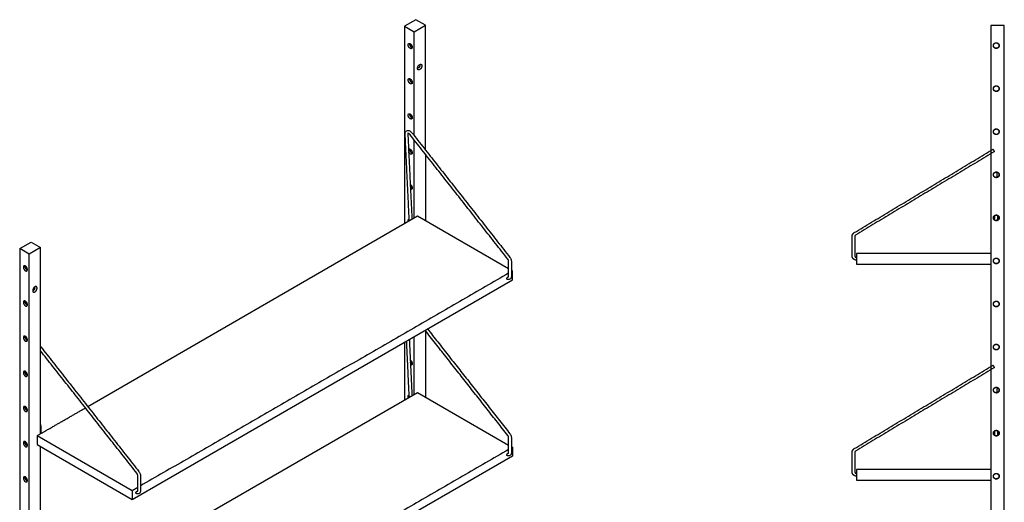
# Model space of a CAD drawing. Header units: millimetres. Extents: x -2056 to 2056, y -933 to 933.
# Tile 4 of 5: x -2056 to -592, y 216 to 933. Entities that reach past the tile are written whole.
import ezdxf

# ---------------------------------------------------------------- set-up
doc = ezdxf.new("R2010")
doc.units = ezdxf.units.MM
doc.layers.add('Défaut', color=7, linetype='Continuous', true_color=0x000000)

msp = doc.modelspace()

# ---------------------------------------------------------------- linework, layer by layer
at = {"layer": 'Défaut', "lineweight": -3}
for points in [[(-1453.1, 740), (-1453.1, 925.3), (-1467.2, 933.5), (-1484.2, 923.7), (-1470, 915.5), (-1453.1, 925.3)], [(-1955.1, 358.7), (-1464.8, 641.8), (-1329.3, 563.5)], [(-2056.4, 593.3), (-2039.4, 603.1), (-2025.3, 595), (-2042.2, 585.2)], [(-2042.2, -927), (-2042.2, 585.2), (-2056.4, 593.3), (-2056.4, -918.8), (-2042.2, -927), (-2025.3, -917.2), (-2025.3, -746.9)], [(-612.2, 586), (-812.2, 586), (-812.2, 570), (-612.2, 570)], [(-1880.8, 238.3), (-1889.1, 233.5), (-1889.1, 220.4), (-1323.4, 547), (-1323.4, 560.1), (-1325.3, 559)], [(-1955.1, 96.6), (-1464.8, 379.7), (-1329.3, 301.4)], [(-1889.1, 233.5), (-2030.5, 315.2), (-2030.5, 302.1), (-1889.1, 220.4)], [(-1325.3, 296.9), (-1323.4, 298), (-1323.4, 284.9), (-1889.1, -41.7), (-1889.1, -28.6), (-2030.5, 53.1), (-2030.5, 40), (-1889.1, -41.7)], [(-612.2, 265), (-812.2, 265), (-812.2, 249), (-612.2, 249)]]:
    msp.add_lwpolyline(points, dxfattribs=at)
msp.add_lwpolyline([(-612.2, -927), (-592.2, -927), (-592.2, 925), (-612.2, 925)], close=True, dxfattribs=at)
for points, degree in [([(-1484.2, 923.7), (-1484.2, 777.1), (-1484.2, 630.6)], 2), ([(-1470, 761.6), (-1470, 838.5), (-1470, 915.5)], 2), ([(-1462.2, 866.4), (-1462.1, 866.4), (-1462, 866.3)], 2), ([(-1464.6, 861.8), (-1464.7, 861.9), (-1464.8, 861.9)], 2), ([(-1483.2, 763.5), (-1483.3, 763.7), (-1483.3, 763.8), (-1483.3, 763.9)], 3), ([(-1477.1, 636.7), (-1480.2, 700.1), (-1483.2, 763.5)], 2), ([(-1479.3, 763.9), (-1479.3, 763.9), (-1479.3, 763.8), (-1479.2, 763.7)], 3), ([(-1479.2, 763.7), (-1476.2, 700.4), (-1473.1, 637)], 2), ([(-1330.6, 577.8), (-1403.5, 670.5), (-1476.4, 763.2)], 2), ([(-1473.3, 765.6), (-1400.3, 673), (-1327.4, 580.3)], 2), ([(-1470, 638.7), (-1470, 696.9), (-1470, 755.1)], 2), ([(-1453.1, 733.5), (-1453.1, 684.2), (-1453.1, 635)], 2), ([(-815.3, 617), (-712.2, 678.9), (-609.1, 740.9)], 2), ([(-607, 737.4), (-710.2, 675.5), (-813.3, 613.5)], 2), ([(-603, 699.2), (-602.8, 702.9), (-602.6, 706.7)], 2), ([(-1475.6, 688.6), (-1475.6, 688.7), (-1475.5, 688.7)], 2), ([(-1476.8, 634.9), (-1476.9, 635.5), (-1477, 636.1), (-1477.1, 636.7)], 3), ([(-606.7, 635.8), (-606.5, 639.1), (-606.3, 642.5)], 2), ([(-602.3, 642.6), (-602.5, 638.9), (-602.7, 635.3)], 2), ([(-818.7, 583), (-818.7, 597), (-818.7, 611)], 2), ([(-814.7, 611), (-814.7, 597), (-814.7, 583)], 2), ([(-2025.3, 318.2), (-2025.3, 456.6), (-2025.3, 595)], 2), ([(-1329.3, 551.7), (-1329.3, 563.1), (-1329.3, 574.6)], 2), ([(-1325.3, 574.6), (-1325.3, 563.1), (-1325.3, 551.7)], 2), ([(-2047.7, 567.3), (-2048, 567.2), (-2048.4, 567)], 2), ([(-1329.3, 556.7), (-1603.1, 398.6), (-1876.8, 240.6)], 2), ([(-1325.3, 561.2), (-1324.3, 560.7), (-1323.4, 560.1)], 2), ([(-1329.4, 551.2), (-1329.5, 551.2), (-1329.6, 551.3), (-1329.8, 551.4)], 3), ([(-1329.3, 551.1), (-1329.4, 551.1), (-1329.4, 551.1), (-1329.4, 551.1)], 3), ([(-2037, 531.6), (-2036.9, 531.5), (-2036.8, 531.4)], 2), ([(-2034.2, 536), (-2034.3, 536), (-2034.4, 536.1)], 2), ([(-1330.6, 315.7), (-1392, 393.8), (-1453.5, 471.9)], 2), ([(-1453.1, 471.4), (-1453.1, 422.2), (-1453.1, 372.9)], 2), ([(-1450, 474), (-1388.7, 396.1), (-1327.4, 318.2)], 2), ([(-1484.2, 454.2), (-1484.2, 411.3), (-1484.2, 368.5)], 2), ([(-1477.1, 374.6), (-1479.1, 415.3), (-1481, 456)], 2), ([(-1477.1, 458.3), (-1475.1, 416.6), (-1473.1, 374.9)], 2), ([(-1470, 376.6), (-1470, 419.5), (-1470, 462.4)], 2), ([(-2025.3, 447.8), (-2025.1, 447.6), (-2024.9, 447.4), (-2024.8, 447.2)], 3), ([(-1882.1, 259.4), (-1953.7, 350.4), (-2025.3, 441.3)], 2), ([(-2024.8, 447.2), (-1951.9, 354.5), (-1879, 261.9)], 2), ([(-1475.6, 427.3), (-1475.6, 427.4), (-1475.5, 427.4)], 2), ([(-2047.7, 410.6), (-2048, 410.4), (-2048.4, 410.2)], 2), ([(-815.3, 296), (-712.2, 357.9), (-609.1, 419.9)], 2), ([(-607, 416.4), (-710.2, 354.5), (-813.3, 292.5)], 2), ([(-602.9, 379.2), (-602.7, 382.9), (-602.5, 386.7)], 2), ([(-1476.8, 372.8), (-1476.9, 373.4), (-1477, 374), (-1477.1, 374.6)], 3), ([(-2030.5, 315.2), (-1994.6, 335.9), (-1958.6, 356.6)], 2), ([(-2025.3, 331.8), (-2024.9, 325.2), (-2024.6, 318.6)], 2), ([(-606.6, 315.7), (-606.4, 319.1), (-606.2, 322.6)], 2), ([(-602.2, 322.5), (-602.4, 318.9), (-602.6, 315.3)], 2), ([(-2025.2, 318.2), (-2025.3, 318.7), (-2025.3, 319.2)], 2), ([(-1329.3, 289.6), (-1329.3, 301), (-1329.3, 312.5)], 2), ([(-1325.3, 312.5), (-1325.3, 301), (-1325.3, 289.6)], 2), ([(-2025.3, 56.1), (-2025.3, 177.6), (-2025.3, 299.1)], 2), ([(-1329.3, 294.6), (-1603.1, 136.5), (-1876.8, -21.5)], 2), ([(-1325.3, 299.1), (-1324.3, 298.6), (-1323.4, 298)], 2), ([(-1329.4, 289.1), (-1329.5, 289.1), (-1329.6, 289.2), (-1329.8, 289.3)], 3), ([(-1329.3, 289), (-1329.4, 289), (-1329.4, 289), (-1329.4, 289)], 3), ([(-818.7, 262), (-818.7, 276), (-818.7, 290)], 2), ([(-814.7, 290), (-814.7, 276), (-814.7, 262)], 2), ([(-1880.8, 233.3), (-1880.8, 244.7), (-1880.8, 256.1)], 2), ([(-1876.8, 256.1), (-1876.8, 244.7), (-1876.8, 233.3)], 2), ([(-1880.9, 232.8), (-1881, 232.8), (-1881.2, 232.8), (-1881.4, 233)], 3), ([(-1880.9, 232.7), (-1880.9, 232.7), (-1880.9, 232.6), (-1880.9, 232.6)], 3)]:
    msp.add_open_spline(points, degree=degree, dxfattribs=at)
for points, weights, knots in [([(-1478.7, 896), (-1478.7, 899.6), (-1475.7, 897.8), (-1472.7, 896), (-1472.7, 892.5)], [1, 0.707106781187, 1, 0.707106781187, 1], [0, 0, 0, 8.6, 8.6, 17.2, 17.2, 17.2]), ([(-1473.6, 890.6), (-1474.4, 890.1), (-1475.7, 890.8), (-1478.7, 892.5), (-1478.7, 896)], [0.853553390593, 0.853553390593, 1, 0.707106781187, 1], [-12.9, -12.9, -12.9, -8.6, -8.6, 0, 0, 0]), ([(-1476.3, 897.4), (-1476.3, 893.9), (-1473.3, 892.2), (-1473, 892), (-1472.7, 891.9)], [1, 0.707106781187, 1, 0.961625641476, 0.933306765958], [0, 0, 0, 8.6, 8.6, 9.726757, 9.726757, 9.726757]), ([(-1472.7, 892.1), (-1473, 892.2), (-1473.3, 892.4), (-1476.2, 894), (-1476.2, 897.3)], [0.926891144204, 0.957187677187, 1, 0.707106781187, 1], [-9.28398, -9.28398, -9.28398, -8.1, -8.1, 0, 0, 0]), ([(-608.5, 895), (-608.5, 899.3), (-604.2, 899.3), (-599.9, 899.3), (-599.9, 895)], [1, 0.707106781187, 1, 0.707106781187, 1], [17.2, 17.2, 17.2, 25.8, 25.8, 34.4, 34.4, 34.4]), ([(-599.9, 895), (-599.9, 890.7), (-604.2, 890.7), (-608.5, 890.7), (-608.5, 895)], [1, 0.707106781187, 1, 0.707106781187, 1], [0, 0, 0, 8.6, 8.6, 17.2, 17.2, 17.2]), ([(-608.3, 895), (-608.3, 899.1), (-604.2, 899.1), (-600.2, 899.1), (-600.2, 895)], [1, 0.707106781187, 1, 0.707106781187, 1], [0, 0, 0, 8.1, 8.1, 16.2, 16.2, 16.2]), ([(-600.2, 895), (-600.2, 891), (-604.2, 891), (-608.3, 891), (-608.3, 895)], [1, 0.707106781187, 1, 0.707106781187, 1], [-16.2, -16.2, -16.2, -8.1, -8.1, 0, 0, 0]), ([(-1464.8, 861.2), (-1464.8, 865), (-1461.6, 866.9), (-1460.7, 867.4), (-1459.9, 867.3)], [1, 0.707106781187, 1, 0.899362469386, 0.867882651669], [18.6, 18.6, 18.6, 27.9, 27.9, 31.095462, 31.095462, 31.095462]), ([(-1461.4, 865.1), (-1461.4, 863), (-1463.3, 861.9), (-1464, 861.5), (-1464.6, 861.8)], [1, 0.707106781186, 1, 0.853553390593, 0.853553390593], [22.041016, 22.041016, 22.041016, 27.241016, 27.241016, 29.841016, 29.841016, 29.841016]), ([(-1458.3, 865), (-1458.3, 861.2), (-1461.6, 859.3), (-1463.5, 858.2), (-1464.4, 859.5)], [1, 0.707106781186, 1, 0.807744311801, 0.867882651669], [0, 0, 0, 9.3, 9.3, 15.404538, 15.404538, 15.404538]), ([(-1473.6, 838.3), (-1474.4, 837.8), (-1475.7, 838.5), (-1478.7, 840.3), (-1478.7, 843.8)], [0.853553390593, 0.853553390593, 1, 0.707106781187, 1], [38.7, 38.7, 38.7, 43, 43, 51.6, 51.6, 51.6]), ([(-1477.9, 845.8), (-1477, 846.3), (-1475.7, 845.5), (-1472.7, 843.8), (-1472.7, 840.3)], [0.853553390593, 0.853553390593, 1, 0.707106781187, 1], [21.5, 21.5, 21.5, 25.8, 25.8, 34.4, 34.4, 34.4]), ([(-1476.3, 845.2), (-1476.3, 841.7), (-1473.3, 839.9), (-1473, 839.7), (-1472.7, 839.6)], [1, 0.707106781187, 1, 0.961625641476, 0.933306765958], [0, 0, 0, 8.6, 8.6, 9.726757, 9.726757, 9.726757]), ([(-1472.7, 839.8), (-1473, 839.9), (-1473.3, 840.1), (-1476.2, 841.8), (-1476.2, 845.1)], [0.926943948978, 0.957224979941, 1, 0.707106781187, 1], [-9.282949, -9.282949, -9.282949, -8.1, -8.1, 0, 0, 0]), ([(-608.5, 831), (-608.5, 835.3), (-604.2, 835.3), (-599.9, 835.3), (-599.9, 831)], [1, 0.707106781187, 1, 0.707106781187, 1], [17.2, 17.2, 17.2, 25.8, 25.8, 34.4, 34.4, 34.4]), ([(-608.3, 831), (-608.3, 835.1), (-604.2, 835.1), (-600.2, 835.1), (-600.2, 831)], [1, 0.707106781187, 1, 0.707106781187, 1], [16.2, 16.2, 16.2, 24.3, 24.3, 32.4, 32.4, 32.4]), ([(-599.9, 831), (-599.9, 826.7), (-604.2, 826.7), (-608.5, 826.7), (-608.5, 831)], [1, 0.707106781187, 1, 0.707106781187, 1], [0, 0, 0, 8.6, 8.6, 17.2, 17.2, 17.2]), ([(-600.2, 831), (-600.2, 827), (-604.2, 827), (-608.3, 827), (-608.3, 831)], [1, 0.707106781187, 1, 0.707106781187, 1], [0, 0, 0, 8.1, 8.1, 16.2, 16.2, 16.2]), ([(-1473.6, 786.1), (-1474.4, 785.5), (-1475.7, 786.3), (-1478.7, 788), (-1478.7, 791.5)], [0.853553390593, 0.853553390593, 1, 0.707106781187, 1], [21.5, 21.5, 21.5, 25.8, 25.8, 34.4, 34.4, 34.4]), ([(-1477.9, 793.5), (-1477, 794), (-1475.7, 793.3), (-1472.7, 791.5), (-1472.7, 788)], [0.853553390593, 0.853553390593, 1, 0.707106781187, 1], [4.3, 4.3, 4.3, 8.6, 8.6, 17.2, 17.2, 17.2]), ([(-1476.3, 792.9), (-1476.3, 789.4), (-1473.3, 787.7), (-1473, 787.5), (-1472.7, 787.4)], [1, 0.707106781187, 1, 0.961625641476, 0.933306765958], [0, 0, 0, 8.6, 8.6, 9.726757, 9.726757, 9.726757]), ([(-1472.7, 787.6), (-1473, 787.7), (-1473.3, 787.9), (-1476.2, 789.5), (-1476.2, 792.8)], [0.926943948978, 0.957224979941, 1, 0.707106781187, 1], [-9.282949, -9.282949, -9.282949, -8.1, -8.1, 0, 0, 0]), ([(-608.5, 767), (-608.5, 771.3), (-604.2, 771.3), (-599.9, 771.3), (-599.9, 767)], [1, 0.707106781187, 1, 0.707106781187, 1], [0, 0, 0, 8.6, 8.6, 17.2, 17.2, 17.2]), ([(-599.9, 767), (-599.9, 762.7), (-604.2, 762.7), (-608.5, 762.7), (-608.5, 767)], [1, 0.707106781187, 1, 0.707106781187, 1], [-17.2, -17.2, -17.2, -8.6, -8.6, 0, 0, 0]), ([(-608.3, 767), (-608.3, 771.1), (-604.2, 771.1), (-600.2, 771.1), (-600.2, 767)], [1, 0.707106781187, 1, 0.707106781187, 1], [16.2, 16.2, 16.2, 24.3, 24.3, 32.4, 32.4, 32.4]), ([(-600.2, 767), (-600.2, 763), (-604.2, 763), (-608.3, 763), (-608.3, 767)], [1, 0.707106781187, 1, 0.707106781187, 1], [0, 0, 0, 8.1, 8.1, 16.2, 16.2, 16.2]), ([(-1477.9, 741.2), (-1477, 741.8), (-1475.7, 741), (-1472.7, 739.3), (-1472.7, 735.8)], [0.853553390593, 0.853553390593, 1, 0.707106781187, 1], [-12.9, -12.9, -12.9, -8.6, -8.6, 0, 0, 0]), ([(-1473.6, 733.8), (-1474.4, 733.3), (-1475.7, 734), (-1477, 734.8), (-1477.9, 736.4)], [0.853553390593, 0.853553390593, 1, 0.848117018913, 0.853755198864], [4.3, 4.3, 4.3, 8.6, 8.6, 13.059624, 13.059624, 13.059624]), ([(-1476.3, 740.7), (-1476.3, 737.2), (-1473.3, 735.4), (-1473, 735.2), (-1472.7, 735.1)], [1, 0.707106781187, 1, 0.961625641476, 0.933306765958], [0, 0, 0, 8.6, 8.6, 9.726757, 9.726757, 9.726757]), ([(-1472.7, 735.3), (-1473, 735.4), (-1473.3, 735.6), (-1476.2, 737.3), (-1476.2, 740.6)], [0.926833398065, 0.95714686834, 1, 0.707106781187, 1], [-9.285109, -9.285109, -9.285109, -8.1, -8.1, 0, 0, 0]), ([(-609.1, 740.9), (-609.1, 740.9), (-608.1, 739.2), (-607, 737.4), (-607, 737.4)], [1, 0.707106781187, 1, 0.707106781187, 1], [287.00759, 287.00759, 287.00759, 290.149183, 290.149183, 293.290776, 293.290776, 293.290776]), ([(-608.5, 703), (-608.5, 707.3), (-604.2, 707.3), (-599.9, 707.3), (-599.9, 703)], [1, 0.707106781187, 1, 0.707106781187, 1], [17.2, 17.2, 17.2, 25.8, 25.8, 34.4, 34.4, 34.4]), ([(-599.9, 703), (-599.9, 698.7), (-604.2, 698.7), (-608.5, 698.7), (-608.5, 703)], [1, 0.707106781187, 1, 0.707106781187, 1], [0, 0, 0, 8.6, 8.6, 17.2, 17.2, 17.2]), ([(-608.3, 703), (-608.3, 707.1), (-604.2, 707.1), (-600.2, 707.1), (-600.2, 703)], [1, 0.707106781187, 1, 0.707106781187, 1], [0, 0, 0, 8.1, 8.1, 16.2, 16.2, 16.2]), ([(-600.2, 703), (-600.2, 699), (-604.2, 699), (-608.3, 699), (-608.3, 703)], [1, 0.707106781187, 1, 0.707106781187, 1], [-16.2, -16.2, -16.2, -8.1, -8.1, 0, 0, 0]), ([(-1472.7, 683.1), (-1473, 683.2), (-1473.3, 683.4), (-1474.6, 684.1), (-1475.5, 685.7)], [0.926943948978, 0.957224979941, 1, 0.842065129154, 0.854454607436], [-9.282949, -9.282949, -9.282949, -8.1, -8.1, -3.732291, -3.732291, -3.732291]), ([(-1475.4, 685.4), (-1474.5, 683.9), (-1473.3, 683.1), (-1473, 683), (-1472.7, 682.9)], [0.853561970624, 0.854674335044, 1, 0.961625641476, 0.933306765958], [-12.867087, -12.867087, -12.867087, -8.6, -8.6, -7.473243, -7.473243, -7.473243]), ([(-608.5, 639), (-608.5, 643.3), (-604.2, 643.3), (-599.9, 643.3), (-599.9, 639)], [1, 0.707106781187, 1, 0.707106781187, 1], [0, 0, 0, 8.6, 8.6, 17.2, 17.2, 17.2]), ([(-599.9, 639), (-599.9, 634.7), (-604.2, 634.7), (-608.5, 634.7), (-608.5, 639)], [1, 0.707106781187, 1, 0.707106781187, 1], [-17.2, -17.2, -17.2, -8.6, -8.6, 0, 0, 0]), ([(-608.3, 639), (-608.3, 643.1), (-604.2, 643.1), (-600.2, 643.1), (-600.2, 639)], [1, 0.707106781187, 1, 0.707106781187, 1], [16.2, 16.2, 16.2, 24.3, 24.3, 32.4, 32.4, 32.4]), ([(-600.2, 639), (-600.2, 635), (-604.2, 635), (-608.3, 635), (-608.3, 639)], [1, 0.707106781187, 1, 0.707106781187, 1], [0, 0, 0, 8.1, 8.1, 16.2, 16.2, 16.2]), ([(-818.7, 611), (-818.7, 612.3), (-818.2, 613.5), (-817.7, 614.9), (-816.7, 615.9), (-816.1, 616.5), (-815.3, 617)], [1, 0.926776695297, 0.890165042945, 0.853553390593, 0.853553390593, 0.853553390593, 0.866423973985], [39.13981, 39.13981, 39.13981, 41.81022, 41.81022, 44.709715, 44.709715, 46.428857, 46.428857, 46.428857]), ([(-813.3, 613.5), (-813.6, 613.3), (-813.8, 613.1), (-814.7, 612.2), (-814.7, 611)], [0.866423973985, 0.853553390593, 0.853553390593, 0.853553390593, 1], [533.869509, 533.869509, 533.869509, 534.606284, 534.606284, 537.091566, 537.091566, 537.091566]), ([(-812.2, 576), (-813.3, 576.1), (-814.3, 576.5), (-815.6, 577), (-816.7, 578), (-817.7, 579), (-818.2, 580.4), (-818.7, 581.6), (-818.7, 583)], [0.972351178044, 0.919503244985, 0.890165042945, 0.853553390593, 0.853553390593, 0.853553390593, 0.890165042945, 0.926776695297, 1], [0.530517, 0.530517, 0.530517, 2.67041, 2.67041, 5.569905, 5.569905, 8.4694, 8.4694, 11.13981, 11.13981, 11.13981]), ([(-814.7, 583), (-814.7, 581.7), (-813.8, 580.8), (-813.2, 580.2), (-812.2, 580)], [1, 0.853553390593, 0.853553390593, 0.853553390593, 0.940895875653], [565.091566, 565.091566, 565.091566, 567.576847, 567.576847, 569.496173, 569.496173, 569.496173]), ([(-608.5, 575), (-608.5, 579.3), (-604.2, 579.3), (-599.9, 579.3), (-599.9, 575)], [1, 0.707106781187, 1, 0.707106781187, 1], [17.2, 17.2, 17.2, 25.8, 25.8, 34.4, 34.4, 34.4]), ([(-599.9, 575), (-599.9, 570.7), (-604.2, 570.7), (-608.5, 570.7), (-608.5, 575)], [1, 0.707106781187, 1, 0.707106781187, 1], [0, 0, 0, 8.6, 8.6, 17.2, 17.2, 17.2]), ([(-608.3, 575), (-608.3, 579.1), (-604.2, 579.1), (-600.2, 579.1), (-600.2, 575)], [1, 0.707106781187, 1, 0.707106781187, 1], [0, 0, 0, 8.1, 8.1, 16.2, 16.2, 16.2]), ([(-600.2, 575), (-600.2, 571), (-604.2, 571), (-608.3, 571), (-608.3, 575)], [1, 0.707106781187, 1, 0.707106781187, 1], [-16.2, -16.2, -16.2, -8.1, -8.1, 0, 0, 0]), ([(-2050.9, 565.7), (-2050.9, 562.2), (-2047.9, 560.4), (-2046.6, 559.7), (-2045.7, 560.2)], [1, 0.707106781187, 1, 0.853553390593, 0.853553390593], [0, 0, 0, 8.6, 8.6, 12.9, 12.9, 12.9]), ([(-2044.9, 562.2), (-2044.9, 565.7), (-2047.9, 567.4), (-2049.2, 568.2), (-2050, 567.7)], [1, 0.707106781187, 1, 0.853553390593, 0.853553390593], [17.2, 17.2, 17.2, 25.8, 25.8, 30.1, 30.1, 30.1]), ([(-2044.9, 561.5), (-2045.2, 561.6), (-2045.5, 561.8), (-2048.5, 563.6), (-2048.5, 567.1)], [0.933306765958, 0.961625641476, 1, 0.707106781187, 1], [-9.726757, -9.726757, -9.726757, -8.6, -8.6, 0, 0, 0]), ([(-2048.4, 567), (-2048.4, 563.7), (-2045.5, 562), (-2045.2, 561.8), (-2044.9, 561.7)], [1, 0.707106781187, 1, 0.957187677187, 0.926891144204], [0, 0, 0, 8.1, 8.1, 9.28398, 9.28398, 9.28398]), ([(-1331.9, 548.7), (-1331.9, 550.3), (-1330.5, 551.2), (-1329.8, 551.6), (-1329.4, 551.2)], [1, 0.707106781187, 1, 0.835988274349, 0.855660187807], [0, 0, 0, 4.1, 4.1, 6.395881, 6.395881, 6.395881]), ([(-2032.1, 536.9), (-2032.9, 537), (-2033.8, 536.5), (-2037, 534.6), (-2037, 530.8)], [0.867882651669, 0.899362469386, 1, 0.707106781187, 1], [24.704538, 24.704538, 24.704538, 27.9, 27.9, 37.2, 37.2, 37.2]), ([(-2036.8, 531.4), (-2036.2, 531.1), (-2035.5, 531.6), (-2033.6, 532.6), (-2033.6, 534.8)], [0.853553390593, 0.853553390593, 1, 0.707106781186, 1], [2.6, 2.6, 2.6, 5.2, 5.2, 10.4, 10.4, 10.4]), ([(-2036.6, 529.2), (-2035.6, 527.8), (-2033.8, 528.9), (-2030.5, 530.8), (-2030.5, 534.6)], [0.867882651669, 0.807744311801, 1, 0.707106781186, 1], [3.195462, 3.195462, 3.195462, 9.3, 9.3, 18.6, 18.6, 18.6]), ([(-2050.9, 513.4), (-2050.9, 509.9), (-2047.9, 508.2), (-2046.6, 507.4), (-2045.7, 508)], [1, 0.707106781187, 1, 0.853553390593, 0.853553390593], [0, 0, 0, 8.6, 8.6, 12.9, 12.9, 12.9]), ([(-2044.9, 509.9), (-2044.9, 513.4), (-2047.9, 515.2), (-2049.2, 515.9), (-2050, 515.4)], [1, 0.707106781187, 1, 0.853553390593, 0.853553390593], [17.2, 17.2, 17.2, 25.8, 25.8, 30.1, 30.1, 30.1]), ([(-2044.9, 509.3), (-2045.2, 509.4), (-2045.5, 509.6), (-2048.5, 511.3), (-2048.5, 514.8)], [0.933306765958, 0.961625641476, 1, 0.707106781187, 1], [-9.726757, -9.726757, -9.726757, -8.6, -8.6, 0, 0, 0]), ([(-2048.4, 514.7), (-2048.4, 511.4), (-2045.5, 509.8), (-2045.2, 509.6), (-2044.9, 509.5)], [1, 0.707106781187, 1, 0.957224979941, 0.926943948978], [0, 0, 0, 8.1, 8.1, 9.282949, 9.282949, 9.282949]), ([(-608.5, 511), (-608.5, 515.3), (-604.2, 515.3), (-599.9, 515.3), (-599.9, 511)], [1, 0.707106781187, 1, 0.707106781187, 1], [17.2, 17.2, 17.2, 25.8, 25.8, 34.4, 34.4, 34.4]), ([(-608.3, 511), (-608.3, 515.1), (-604.2, 515.1), (-600.2, 515.1), (-600.2, 511)], [1, 0.707106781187, 1, 0.707106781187, 1], [0, 0, 0, 8.1, 8.1, 16.2, 16.2, 16.2]), ([(-599.9, 511), (-599.9, 506.7), (-604.2, 506.7), (-608.5, 506.7), (-608.5, 511)], [1, 0.707106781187, 1, 0.707106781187, 1], [0, 0, 0, 8.6, 8.6, 17.2, 17.2, 17.2]), ([(-600.2, 511), (-600.2, 507), (-604.2, 507), (-608.3, 507), (-608.3, 511)], [1, 0.707106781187, 1, 0.707106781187, 1], [-16.2, -16.2, -16.2, -8.1, -8.1, 0, 0, 0]), ([(-2050.9, 461.2), (-2050.9, 457.7), (-2047.9, 455.9), (-2046.6, 455.2), (-2045.7, 455.7)], [1, 0.707106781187, 1, 0.853553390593, 0.853553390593], [17.2, 17.2, 17.2, 25.8, 25.8, 30.1, 30.1, 30.1]), ([(-2044.9, 457.7), (-2044.9, 461.2), (-2047.9, 462.9), (-2049.2, 463.7), (-2050, 463.2)], [1, 0.707106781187, 1, 0.853553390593, 0.853553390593], [34.4, 34.4, 34.4, 43, 43, 47.3, 47.3, 47.3]), ([(-2044.9, 457), (-2045.2, 457.1), (-2045.5, 457.3), (-2048.5, 459.1), (-2048.5, 462.6)], [0.933306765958, 0.961625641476, 1, 0.707106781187, 1], [-9.726757, -9.726757, -9.726757, -8.6, -8.6, 0, 0, 0]), ([(-2048.4, 462.5), (-2048.4, 459.2), (-2045.5, 457.5), (-2045.2, 457.3), (-2044.9, 457.2)], [1, 0.707106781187, 1, 0.957224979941, 0.926943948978], [0, 0, 0, 8.1, 8.1, 9.282949, 9.282949, 9.282949]), ([(-608.5, 447), (-608.5, 451.3), (-604.2, 451.3), (-599.9, 451.3), (-599.9, 447)], [1, 0.707106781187, 1, 0.707106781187, 1], [0, 0, 0, 8.6, 8.6, 17.2, 17.2, 17.2]), ([(-599.9, 447), (-599.9, 442.7), (-604.2, 442.7), (-608.5, 442.7), (-608.5, 447)], [1, 0.707106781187, 1, 0.707106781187, 1], [-17.2, -17.2, -17.2, -8.6, -8.6, 0, 0, 0]), ([(-608.3, 447), (-608.3, 451.1), (-604.2, 451.1), (-600.2, 451.1), (-600.2, 447)], [1, 0.707106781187, 1, 0.707106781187, 1], [16.2, 16.2, 16.2, 24.3, 24.3, 32.4, 32.4, 32.4]), ([(-600.2, 447), (-600.2, 443), (-604.2, 443), (-608.3, 443), (-608.3, 447)], [1, 0.707106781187, 1, 0.707106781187, 1], [0, 0, 0, 8.1, 8.1, 16.2, 16.2, 16.2]), ([(-2044.9, 405.4), (-2044.9, 408.9), (-2047.9, 410.7), (-2049.2, 411.4), (-2050, 410.9)], [1, 0.707106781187, 1, 0.853553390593, 0.853553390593], [17.2, 17.2, 17.2, 25.8, 25.8, 30.1, 30.1, 30.1]), ([(-2044.9, 404.8), (-2045.2, 404.9), (-2045.5, 405), (-2048.5, 406.8), (-2048.5, 410.3)], [0.933306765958, 0.961625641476, 1, 0.707106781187, 1], [-9.726757, -9.726757, -9.726757, -8.6, -8.6, 0, 0, 0]), ([(-2048.4, 410.2), (-2048.4, 406.9), (-2045.5, 405.3), (-2045.2, 405.1), (-2044.9, 405)], [1, 0.707106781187, 1, 0.95714686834, 0.926833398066], [0, 0, 0, 8.1, 8.1, 9.285109, 9.285109, 9.285109]), ([(-1472.7, 421.8), (-1473, 421.9), (-1473.3, 422.1), (-1474.6, 422.8), (-1475.5, 424.5)], [0.926943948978, 0.957224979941, 1, 0.837899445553, 0.855226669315], [-9.282949, -9.282949, -9.282949, -8.1, -8.1, -3.617088, -3.617088, -3.617088]), ([(-1475.5, 424.2), (-1474.6, 422.6), (-1473.3, 421.9), (-1473, 421.7), (-1472.7, 421.6)], [0.853594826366, 0.851090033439, 1, 0.961606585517, 0.933278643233], [-12.97233, -12.97233, -12.97233, -8.6, -8.6, -7.472683, -7.472683, -7.472683]), ([(-609.1, 419.9), (-609.1, 419.9), (-608.1, 418.2), (-607, 416.4), (-607, 416.4)], [1, 0.707106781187, 1, 0.707106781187, 1], [287.00759, 287.00759, 287.00759, 290.149183, 290.149183, 293.290776, 293.290776, 293.290776]), ([(-2050.9, 408.9), (-2050.9, 405.4), (-2047.9, 403.7), (-2046.6, 402.9), (-2045.7, 403.4)], [1, 0.707106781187, 1, 0.853553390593, 0.853553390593], [0, 0, 0, 8.6, 8.6, 12.9, 12.9, 12.9]), ([(-608.5, 383), (-608.5, 387.3), (-604.2, 387.3), (-599.9, 387.3), (-599.9, 383)], [1, 0.707106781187, 1, 0.707106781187, 1], [0, 0, 0, 8.6, 8.6, 17.2, 17.2, 17.2]), ([(-599.9, 383), (-599.9, 378.7), (-604.2, 378.7), (-608.5, 378.7), (-608.5, 383)], [1, 0.707106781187, 1, 0.707106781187, 1], [-17.2, -17.2, -17.2, -8.6, -8.6, 0, 0, 0]), ([(-608.3, 383), (-608.3, 387.1), (-604.2, 387.1), (-600.2, 387.1), (-600.2, 383)], [1, 0.707106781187, 1, 0.707106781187, 1], [16.2, 16.2, 16.2, 24.3, 24.3, 32.4, 32.4, 32.4]), ([(-600.2, 383), (-600.2, 379), (-604.2, 379), (-608.3, 379), (-608.3, 383)], [1, 0.707106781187, 1, 0.707106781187, 1], [0, 0, 0, 8.1, 8.1, 16.2, 16.2, 16.2]), ([(-2050.9, 356.7), (-2050.9, 353.2), (-2047.9, 351.4), (-2046.6, 350.7), (-2045.7, 351.2)], [1, 0.707106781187, 1, 0.853553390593, 0.853553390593], [0, 0, 0, 8.6, 8.6, 12.9, 12.9, 12.9]), ([(-2044.9, 353.2), (-2044.9, 356.7), (-2047.9, 358.4), (-2049.2, 359.2), (-2050, 358.6)], [1, 0.707106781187, 1, 0.853553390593, 0.853553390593], [17.2, 17.2, 17.2, 25.8, 25.8, 30.1, 30.1, 30.1]), ([(-2044.9, 352.5), (-2045.2, 352.6), (-2045.5, 352.8), (-2048.5, 354.5), (-2048.5, 358.1)], [0.933306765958, 0.961625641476, 1, 0.707106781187, 1], [-9.726757, -9.726757, -9.726757, -8.6, -8.6, 0, 0, 0]), ([(-2048.4, 358), (-2048.4, 354.6), (-2045.5, 353), (-2045.2, 352.8), (-2044.9, 352.7)], [1, 0.707106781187, 1, 0.957224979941, 0.926943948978], [0, 0, 0, 8.1, 8.1, 9.282949, 9.282949, 9.282949]), ([(-608.5, 319), (-608.5, 323.3), (-604.2, 323.3), (-599.9, 323.3), (-599.9, 319)], [1, 0.707106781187, 1, 0.707106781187, 1], [0, 0, 0, 8.6, 8.6, 17.2, 17.2, 17.2]), ([(-608.3, 319), (-608.3, 323.1), (-604.2, 323.1), (-600.2, 323.1), (-600.2, 319)], [1, 0.707106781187, 1, 0.707106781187, 1], [0, 0, 0, 8.1, 8.1, 16.2, 16.2, 16.2]), ([(-599.9, 319), (-599.9, 314.7), (-604.2, 314.7), (-608.5, 314.7), (-608.5, 319)], [1, 0.707106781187, 1, 0.707106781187, 1], [-17.2, -17.2, -17.2, -8.6, -8.6, 0, 0, 0]), ([(-600.2, 319), (-600.2, 315), (-604.2, 315), (-608.3, 315), (-608.3, 319)], [1, 0.707106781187, 1, 0.707106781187, 1], [-16.2, -16.2, -16.2, -8.1, -8.1, 0, 0, 0]), ([(-2050.9, 304.4), (-2050.9, 300.9), (-2047.9, 299.1), (-2046.6, 298.4), (-2045.7, 298.9)], [1, 0.707106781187, 1, 0.853553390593, 0.853553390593], [0, 0, 0, 8.6, 8.6, 12.9, 12.9, 12.9]), ([(-2044.9, 300.9), (-2044.9, 304.4), (-2047.9, 306.2), (-2049.2, 306.9), (-2050, 306.4)], [1, 0.707106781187, 1, 0.853553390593, 0.853553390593], [17.2, 17.2, 17.2, 25.8, 25.8, 30.1, 30.1, 30.1]), ([(-2044.9, 300.3), (-2045.2, 300.4), (-2045.5, 300.5), (-2048.5, 302.3), (-2048.5, 305.8)], [0.933306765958, 0.961625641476, 1, 0.707106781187, 1], [-9.726757, -9.726757, -9.726757, -8.6, -8.6, 0, 0, 0]), ([(-2048.4, 305.7), (-2048.4, 302.4), (-2045.5, 300.7), (-2045.2, 300.6), (-2044.9, 300.5)], [1, 0.707106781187, 1, 0.957224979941, 0.926943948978], [0, 0, 0, 8.1, 8.1, 9.282949, 9.282949, 9.282949]), ([(-818.7, 290), (-818.7, 291.3), (-818.2, 292.5), (-817.7, 293.9), (-816.7, 294.9), (-816.1, 295.5), (-815.3, 296)], [1, 0.926776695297, 0.890165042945, 0.853553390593, 0.853553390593, 0.853553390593, 0.866423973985], [39.13981, 39.13981, 39.13981, 41.81022, 41.81022, 44.709715, 44.709715, 46.428857, 46.428857, 46.428857]), ([(-1331.9, 286.6), (-1331.9, 288.2), (-1330.5, 289.1), (-1329.8, 289.5), (-1329.4, 289.1)], [1, 0.707106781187, 1, 0.835953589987, 0.855668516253], [0, 0, 0, 4.1, 4.1, 6.396367, 6.396367, 6.396367]), ([(-813.3, 292.5), (-813.6, 292.3), (-813.8, 292.1), (-814.7, 291.2), (-814.7, 290)], [0.866423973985, 0.853553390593, 0.853553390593, 0.853553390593, 1], [533.869509, 533.869509, 533.869509, 534.606284, 534.606284, 537.091566, 537.091566, 537.091566]), ([(-2050.9, 252.2), (-2050.9, 248.6), (-2047.9, 246.9), (-2046.6, 246.2), (-2045.7, 246.7)], [1, 0.707106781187, 1, 0.853553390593, 0.853553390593], [17.2, 17.2, 17.2, 25.8, 25.8, 30.1, 30.1, 30.1]), ([(-2044.9, 248.6), (-2044.9, 252.2), (-2047.9, 253.9), (-2049.2, 254.6), (-2050, 254.1)], [1, 0.707106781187, 1, 0.853553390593, 0.853553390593], [34.4, 34.4, 34.4, 43, 43, 47.3, 47.3, 47.3]), ([(-2044.9, 248), (-2045.2, 248.1), (-2045.5, 248.3), (-2048.5, 250), (-2048.5, 253.5)], [0.933306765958, 0.961625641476, 1, 0.707106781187, 1], [-9.726757, -9.726757, -9.726757, -8.6, -8.6, 0, 0, 0]), ([(-2048.4, 253.4), (-2048.4, 250.1), (-2045.5, 248.5), (-2045.2, 248.3), (-2044.9, 248.2)], [1, 0.707106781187, 1, 0.957224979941, 0.926943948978], [0, 0, 0, 8.1, 8.1, 9.282949, 9.282949, 9.282949]), ([(-812.2, 255), (-813.3, 255.1), (-814.3, 255.5), (-815.6, 256), (-816.7, 257), (-817.7, 258), (-818.2, 259.4), (-818.7, 260.6), (-818.7, 262)], [0.972379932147, 0.919511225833, 0.890165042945, 0.853553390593, 0.853553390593, 0.853553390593, 0.890165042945, 0.926776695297, 1], [0.529935, 0.529935, 0.529935, 2.67041, 2.67041, 5.569905, 5.569905, 8.4694, 8.4694, 11.13981, 11.13981, 11.13981]), ([(-814.7, 262), (-814.7, 260.7), (-813.8, 259.8), (-813.2, 259.2), (-812.2, 259)], [1, 0.853553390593, 0.853553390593, 0.853553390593, 0.940513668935], [565.091566, 565.091566, 565.091566, 567.576847, 567.576847, 569.491969, 569.491969, 569.491969]), ([(-608.5, 255), (-608.5, 259.3), (-604.2, 259.3), (-599.9, 259.3), (-599.9, 255)], [1, 0.707106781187, 1, 0.707106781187, 1], [0, 0, 0, 8.6, 8.6, 17.2, 17.2, 17.2]), ([(-599.9, 255), (-599.9, 250.7), (-604.2, 250.7), (-608.5, 250.7), (-608.5, 255)], [1, 0.707106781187, 1, 0.707106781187, 1], [-17.2, -17.2, -17.2, -8.6, -8.6, 0, 0, 0]), ([(-608.3, 255), (-608.3, 259.1), (-604.2, 259.1), (-600.2, 259.1), (-600.2, 255)], [1, 0.707106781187, 1, 0.707106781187, 1], [0, 0, 0, 8.1, 8.1, 16.2, 16.2, 16.2]), ([(-600.2, 255), (-600.2, 251), (-604.2, 251), (-608.3, 251), (-608.3, 255)], [1, 0.707106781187, 1, 0.707106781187, 1], [-16.2, -16.2, -16.2, -8.1, -8.1, 0, 0, 0]), ([(-1883.5, 230.2), (-1883.5, 231.9), (-1882, 232.7), (-1881.3, 233.1), (-1880.9, 232.8)], [1, 0.707106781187, 1, 0.83598827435, 0.855660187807], [0, 0, 0, 4.1, 4.1, 6.395881, 6.395881, 6.395881])]:
    msp.add_rational_spline(points, weights, degree=2, knots=knots, dxfattribs=at)
for points, weights in [([(-1476.3, 898.1), (-1476.3, 897.8), (-1476.3, 897.4)], [0.933306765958, 0.961625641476, 1]), ([(-1476.2, 897.3), (-1476.2, 897.7), (-1476.1, 898)], [1, 0.957224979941, 0.926943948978]), ([(-1472.7, 892.5), (-1472.7, 891.1), (-1473.6, 890.6)], [1, 0.853553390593, 0.853553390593]), ([(-1462.2, 866.4), (-1462.1, 866.4), (-1462, 866.3)], [0.85962509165, 0.853553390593, 0.853553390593]), ([(-1462, 866.3), (-1461.4, 866), (-1461.4, 865.1)], [0.853553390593, 0.853553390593, 1]), ([(-1459.9, 867.3), (-1458.3, 867.1), (-1458.3, 865)], [0.867882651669, 0.807744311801, 1]), ([(-1464.6, 861.8), (-1464.7, 861.9), (-1464.8, 862)], [0.853553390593, 0.853553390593, 0.859625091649]), ([(-1464.4, 859.5), (-1464.8, 860.1), (-1464.8, 861.2)], [0.867882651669, 0.899362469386, 1]), ([(-1478.7, 843.8), (-1478.7, 845.2), (-1477.9, 845.8)], [1, 0.853553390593, 0.853553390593]), ([(-1476.3, 845.8), (-1476.3, 845.5), (-1476.3, 845.2)], [0.933306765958, 0.961625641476, 1]), ([(-1476.2, 845.1), (-1476.2, 845.4), (-1476.1, 845.7)], [1, 0.957161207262, 0.926853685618]), ([(-1472.7, 840.3), (-1472.7, 838.8), (-1473.6, 838.3)], [1, 0.853553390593, 0.853553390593]), ([(-1478.7, 791.5), (-1478.7, 793), (-1477.9, 793.5)], [1, 0.853553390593, 0.853553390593]), ([(-1476.3, 793.6), (-1476.3, 793.3), (-1476.3, 792.9)], [0.933306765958, 0.961625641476, 1]), ([(-1476.2, 792.8), (-1476.2, 793.2), (-1476.1, 793.5)], [1, 0.957224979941, 0.926943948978]), ([(-1472.7, 788), (-1472.7, 786.6), (-1473.6, 786.1)], [1, 0.853553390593, 0.853553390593]), ([(-1478.1, 741), (-1478, 741.2), (-1477.9, 741.2)], [0.858101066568, 0.853553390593, 0.853553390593]), ([(-1476.3, 741.3), (-1476.3, 741), (-1476.3, 740.7)], [0.933306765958, 0.961625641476, 1]), ([(-1476.2, 740.6), (-1476.2, 740.9), (-1476.1, 741.2)], [1, 0.957224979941, 0.926943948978]), ([(-1472.7, 735.8), (-1472.7, 734.3), (-1473.6, 733.8)], [1, 0.853553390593, 0.853553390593]), ([(-1475.6, 688.7), (-1472.7, 686.9), (-1472.7, 683.5)], [0.985726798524, 0.714426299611, 1]), ([(-1473.6, 681.5), (-1474.3, 681.1), (-1475.2, 681.5)], [0.853553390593, 0.853553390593, 0.945597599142]), ([(-1472.7, 683.5), (-1472.7, 682.1), (-1473.6, 681.5)], [1, 0.853553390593, 0.853553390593]), ([(-1478.7, 634.8), (-1478.7, 636.2), (-1477.9, 636.7)], [1, 0.853553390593, 0.853553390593]), ([(-1478.6, 633.8), (-1478.7, 634.3), (-1478.7, 634.8)], [0.913647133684, 0.947364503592, 1]), ([(-1477.9, 636.7), (-1477.5, 636.9), (-1477.1, 636.9)], [0.853553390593, 0.853553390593, 0.875131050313]), ([(-2050, 567.7), (-2050.9, 567.1), (-2050.9, 565.7)], [0.853553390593, 0.853553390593, 1]), ([(-2048.5, 567.1), (-2048.5, 567.4), (-2048.5, 567.7)], [1, 0.961578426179, 0.933237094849]), ([(-2048.3, 567.6), (-2048.4, 567.3), (-2048.4, 567)], [0.926943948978, 0.957224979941, 1]), ([(-2045.7, 560.2), (-2044.9, 560.7), (-2044.9, 562.2)], [0.853553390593, 0.853553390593, 1]), ([(-1331.5, 547.7), (-1331.9, 548), (-1331.9, 548.7)], [0.853553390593, 0.853553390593, 1]), ([(-1331.3, 547.6), (-1331.4, 547.7), (-1331.5, 547.7)], [0.863678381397, 0.853553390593, 0.853553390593]), ([(-2037, 531.6), (-2036.9, 531.5), (-2036.8, 531.4)], [0.859625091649, 0.853553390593, 0.853553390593]), ([(-2037, 530.8), (-2037, 529.8), (-2036.6, 529.2)], [1, 0.899362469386, 0.867882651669]), ([(-2034.4, 536), (-2034.3, 536), (-2034.2, 536)], [0.85962509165, 0.853553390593, 0.853553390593]), ([(-2033.6, 534.8), (-2033.6, 535.6), (-2034.2, 536)], [1, 0.853553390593, 0.853553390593]), ([(-2030.5, 534.6), (-2030.5, 536.8), (-2032.1, 536.9)], [1, 0.807744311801, 0.867882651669]), ([(-2050, 515.4), (-2050.9, 514.9), (-2050.9, 513.4)], [0.853553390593, 0.853553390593, 1]), ([(-2048.5, 514.8), (-2048.5, 515.2), (-2048.5, 515.5)], [1, 0.961396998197, 0.932969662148]), ([(-2048.3, 515.4), (-2048.4, 515.1), (-2048.4, 514.7)], [0.926853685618, 0.957161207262, 1]), ([(-2045.7, 508), (-2044.9, 508.5), (-2044.9, 509.9)], [0.853553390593, 0.853553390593, 1]), ([(-2050, 463.2), (-2050.9, 462.6), (-2050.9, 461.2)], [0.853553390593, 0.853553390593, 1]), ([(-2048.5, 462.6), (-2048.5, 462.9), (-2048.5, 463.2)], [1, 0.961625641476, 0.933306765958]), ([(-2048.3, 463.1), (-2048.4, 462.8), (-2048.4, 462.5)], [0.926588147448, 0.956973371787, 1]), ([(-2045.7, 455.7), (-2044.9, 456.2), (-2044.9, 457.7)], [0.853553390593, 0.853553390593, 1]), ([(-1475.6, 427.5), (-1472.7, 425.7), (-1472.7, 422.2)], [0.99130956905, 0.711518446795, 1]), ([(-2050, 410.9), (-2050.9, 410.4), (-2050.9, 408.9)], [0.853553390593, 0.853553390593, 1]), ([(-2048.5, 410.3), (-2048.5, 410.7), (-2048.5, 411)], [1, 0.961534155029, 0.933171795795]), ([(-2048.3, 410.9), (-2048.4, 410.6), (-2048.4, 410.2)], [0.926943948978, 0.957224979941, 1]), ([(-1473.6, 420.3), (-1474.3, 419.8), (-1475.3, 420.3)], [0.853553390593, 0.853553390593, 0.949968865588]), ([(-1472.7, 422.2), (-1472.7, 420.8), (-1473.6, 420.3)], [1, 0.853553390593, 0.853553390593]), ([(-2045.7, 403.4), (-2044.9, 404), (-2044.9, 405.4)], [0.853553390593, 0.853553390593, 1]), ([(-1478.7, 373.5), (-1478.7, 374.9), (-1477.9, 375.5)], [1, 0.853553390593, 0.853553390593]), ([(-1478.4, 371.8), (-1478.7, 372.7), (-1478.7, 373.5)], [0.878360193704, 0.913826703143, 1]), ([(-1477.9, 375.5), (-1477.5, 375.6), (-1477.1, 375.7)], [0.853553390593, 0.853553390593, 0.873082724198]), ([(-2050, 358.6), (-2050.9, 358.1), (-2050.9, 356.7)], [0.853553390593, 0.853553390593, 1]), ([(-2048.5, 358.1), (-2048.5, 358.4), (-2048.5, 358.7)], [1, 0.961352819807, 0.932904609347]), ([(-2048.3, 358.6), (-2048.4, 358.3), (-2048.4, 358)], [0.926788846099, 0.957115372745, 1]), ([(-2045.7, 351.2), (-2044.9, 351.7), (-2044.9, 353.2)], [0.853553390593, 0.853553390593, 1]), ([(-2050, 306.4), (-2050.9, 305.9), (-2050.9, 304.4)], [0.853553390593, 0.853553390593, 1]), ([(-2048.5, 305.8), (-2048.5, 306.1), (-2048.5, 306.4)], [1, 0.961625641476, 0.933306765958]), ([(-2048.3, 306.4), (-2048.4, 306.1), (-2048.4, 305.7)], [0.926523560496, 0.956927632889, 1]), ([(-2045.7, 298.9), (-2044.9, 299.4), (-2044.9, 300.9)], [0.853553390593, 0.853553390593, 1]), ([(-1331.5, 285.6), (-1331.9, 285.9), (-1331.9, 286.6)], [0.853553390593, 0.853553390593, 1]), ([(-1331.3, 285.5), (-1331.4, 285.6), (-1331.5, 285.6)], [0.863312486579, 0.853553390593, 0.853553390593]), ([(-2050, 254.1), (-2050.9, 253.6), (-2050.9, 252.2)], [0.853553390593, 0.853553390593, 1]), ([(-2048.5, 253.5), (-2048.5, 253.9), (-2048.5, 254.2)], [1, 0.961625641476, 0.933306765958]), ([(-2048.3, 254.1), (-2048.4, 253.8), (-2048.4, 253.4)], [0.926943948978, 0.957224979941, 1]), ([(-607.7, 257.1), (-607.3, 257.5), (-606.9, 258.1)], [0.863899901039, 0.865350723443, 0.874240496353]), ([(-2045.7, 246.7), (-2044.9, 247.2), (-2044.9, 248.6)], [0.853553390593, 0.853553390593, 1]), ([(-1883, 229.3), (-1883.5, 229.5), (-1883.5, 230.2)], [0.853553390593, 0.853553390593, 1]), ([(-1882.8, 229.2), (-1882.9, 229.2), (-1883, 229.3)], [0.863423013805, 0.853553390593, 0.853553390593])]:
    msp.add_rational_spline(points, weights, degree=2, dxfattribs=at)
for points, knots in [([(-1483.3, 763.9), (-1483.3, 764.8), (-1483.1, 765.6), (-1482.8, 766.3), (-1482.4, 767.2), (-1481.8, 767.9), (-1481, 768.4)], [161.324397, 161.324397, 161.324397, 161.324397, 164.247938, 164.247938, 164.247938, 167.676373, 167.676373, 167.676373, 167.676373]), ([(-1481, 768.4), (-1480.2, 768.9), (-1479.3, 769), (-1478.3, 768.9), (-1477.5, 768.8), (-1476.8, 768.5), (-1476, 768.1), (-1475, 767.5), (-1474.1, 766.7), (-1473.3, 765.6)], [167.676373, 167.676373, 167.676373, 167.676373, 171.104881, 171.104881, 171.104881, 174.028485, 174.028485, 174.028485, 178.065081, 178.065081, 178.065081, 178.065081]), ([(-1479, 764.9), (-1479, 764.9), (-1479, 764.9), (-1479.2, 764.6), (-1479.3, 764.3), (-1479.3, 763.9)], [282.165544, 282.165544, 282.165544, 282.165544, 284.16708, 284.16708, 285.919639, 285.919639, 285.919639, 285.919639]), ([(-1476.4, 763.2), (-1476.9, 763.8), (-1477.5, 764.3), (-1478, 764.6), (-1478.4, 764.8), (-1478.6, 764.9), (-1479, 765), (-1479, 764.9), (-1479, 764.9)], [275.728833, 275.728833, 275.728833, 275.728833, 278.41145, 278.41145, 278.41145, 280.164008, 280.164008, 282.165544, 282.165544, 282.165544, 282.165544]), ([(-1329.3, 574.6), (-1329.3, 575.2), (-1329.6, 576.2), (-1330.1, 577), (-1330.2, 577.3), (-1330.4, 577.6), (-1330.6, 577.8)], [31.067494, 31.067494, 31.067494, 31.067494, 34.176064, 34.176064, 34.176064, 35.1501, 35.1501, 35.1501, 35.1501]), ([(-1327.4, 580.3), (-1327.1, 579.9), (-1326.8, 579.5), (-1326.6, 579), (-1325.8, 577.6), (-1325.3, 576), (-1325.3, 574.6)], [418.643815, 418.643815, 418.643815, 418.643815, 420.173665, 420.173665, 420.173665, 425.18679, 425.18679, 425.18679, 425.18679]), ([(-1327.3, 547.7), (-1328.1, 547.2), (-1328.9, 547.1), (-1329.8, 547.2), (-1330.5, 547.3), (-1331.2, 547.5), (-1331.8, 547.9)], [458.77849, 458.77849, 458.77849, 458.77849, 461.817639, 461.817639, 461.817639, 464.37019, 464.37019, 464.37019, 464.37019]), ([(-1329.4, 551.1), (-1329.4, 551.1), (-1329.4, 551.1), (-1329.3, 551.2), (-1329.3, 551.4), (-1329.3, 551.7)], [1.07867, 1.07867, 1.07867, 1.07867, 1.670456, 1.670456, 3.067494, 3.067494, 3.067494, 3.067494]), ([(-1325.3, 551.7), (-1325.3, 550.9), (-1325.4, 550.2), (-1325.7, 549.6), (-1326, 548.8), (-1326.6, 548.1), (-1327.3, 547.7)], [453.18679, 453.18679, 453.18679, 453.18679, 455.739341, 455.739341, 455.739341, 458.77849, 458.77849, 458.77849, 458.77849]), ([(-1329.3, 312.5), (-1329.3, 313.1), (-1329.6, 314.1), (-1330.1, 314.9), (-1330.2, 315.2), (-1330.4, 315.5), (-1330.6, 315.7)], [30.921987, 30.921987, 30.921987, 30.921987, 34.030557, 34.030557, 34.030557, 35.004593, 35.004593, 35.004593, 35.004593]), ([(-1327.4, 318.2), (-1327.1, 317.8), (-1326.8, 317.4), (-1326.6, 316.9), (-1325.8, 315.5), (-1325.3, 313.9), (-1325.3, 312.5)], [266.755796, 266.755796, 266.755796, 266.755796, 268.285646, 268.285646, 268.285646, 273.298771, 273.298771, 273.298771, 273.298771]), ([(-1327.3, 285.6), (-1328.1, 285.2), (-1328.9, 285), (-1329.8, 285.1), (-1330.5, 285.2), (-1331.2, 285.5), (-1331.8, 285.8)], [306.890471, 306.890471, 306.890471, 306.890471, 309.92962, 309.92962, 309.92962, 312.48217, 312.48217, 312.48217, 312.48217]), ([(-1329.4, 289), (-1329.4, 289), (-1329.4, 289), (-1329.3, 289.1), (-1329.3, 289.3), (-1329.3, 289.6)], [0.933163, 0.933163, 0.933163, 0.933163, 1.524949, 1.524949, 2.921987, 2.921987, 2.921987, 2.921987]), ([(-1325.3, 289.6), (-1325.3, 288.8), (-1325.4, 288.1), (-1325.7, 287.5), (-1326, 286.7), (-1326.6, 286), (-1327.3, 285.6)], [301.298771, 301.298771, 301.298771, 301.298771, 303.851322, 303.851322, 303.851322, 306.890471, 306.890471, 306.890471, 306.890471]), ([(-1880.8, 256.1), (-1880.8, 256.8), (-1881.1, 257.7), (-1881.6, 258.6), (-1881.8, 258.9), (-1881.9, 259.1), (-1882.1, 259.4)], [31.067494, 31.067494, 31.067494, 31.067494, 34.176064, 34.176064, 34.176064, 35.1501, 35.1501, 35.1501, 35.1501]), ([(-1879, 261.9), (-1878.7, 261.5), (-1878.4, 261), (-1878.1, 260.6), (-1877.3, 259.2), (-1876.8, 257.6), (-1876.8, 256.1)], [250.967442, 250.967442, 250.967442, 250.967442, 252.497292, 252.497292, 252.497292, 257.510417, 257.510417, 257.510417, 257.510417]), ([(-1878.9, 229.2), (-1879.6, 228.8), (-1880.5, 228.7), (-1881.3, 228.8), (-1882, 228.9), (-1882.7, 229.1), (-1883.4, 229.5)], [291.102117, 291.102117, 291.102117, 291.102117, 294.141266, 294.141266, 294.141266, 296.693817, 296.693817, 296.693817, 296.693817]), ([(-1880.9, 232.6), (-1880.9, 232.6), (-1880.9, 232.7), (-1880.9, 232.8), (-1880.8, 233), (-1880.8, 233.3)], [1.07867, 1.07867, 1.07867, 1.07867, 1.670456, 1.670456, 3.067494, 3.067494, 3.067494, 3.067494]), ([(-1876.8, 233.3), (-1876.8, 232.5), (-1877, 231.8), (-1877.2, 231.1), (-1877.6, 230.3), (-1878.1, 229.7), (-1878.9, 229.2)], [285.510417, 285.510417, 285.510417, 285.510417, 288.062968, 288.062968, 288.062968, 291.102117, 291.102117, 291.102117, 291.102117])]:
    msp.add_open_spline(points, degree=3, knots=knots, dxfattribs=at)

doc.saveas('drawing.dxf')
